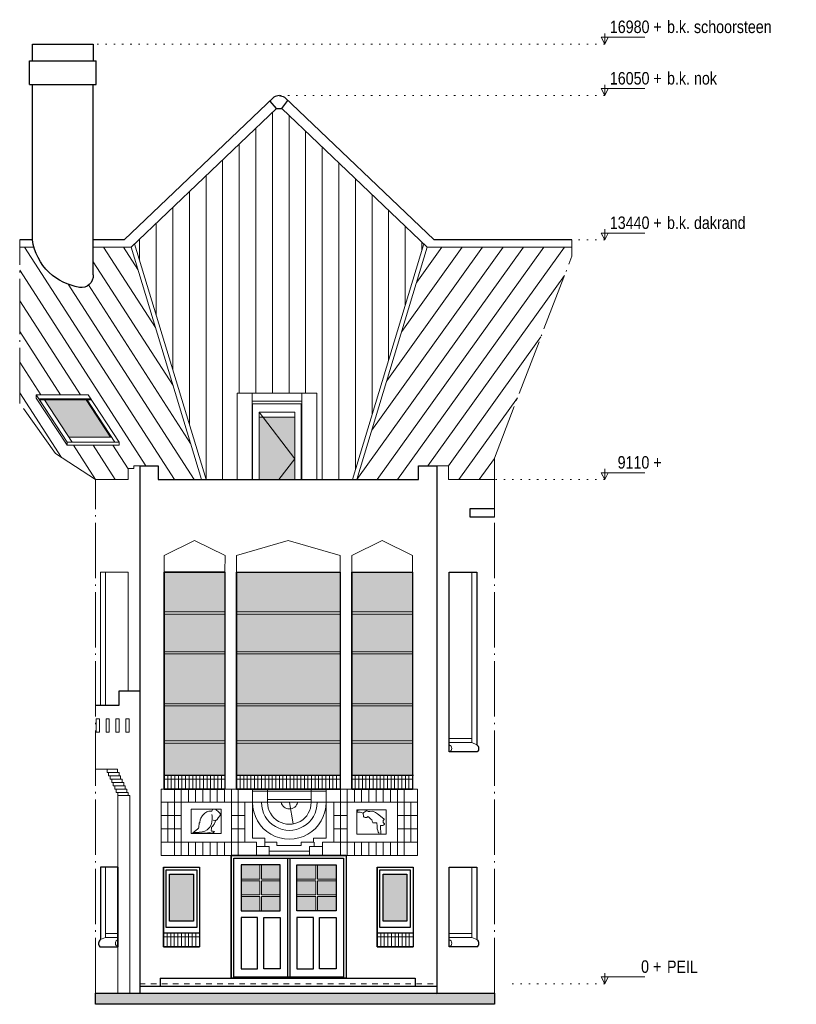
# Model space of a CAD drawing. Extents: x -59835 to 56084, y -767 to 223824.
# Tile 47 of 47: x 19480 to 33516, y 206033 to 223824. Entities that reach past the tile are written whole.
import ezdxf

# ---------------------------------------------------------------- set-up
doc = ezdxf.new("R2010")
doc.units = 0
doc.header["$MEASUREMENT"] = 0
for name, pattern in [('DASHDOT', [1250, 1000, -112.5, 25, -112.5]), ('DASHED', [200, 100, -100]), ('DOT', [150, 25, -125])]:
    doc.linetypes.add(name, pattern=pattern)
for name, color, linetype in [('102 - MAATVOERING', 7, 'Continuous'), ('21 - BUITENWANDEN', 92, 'Continuous'), ('27 - DAKEN', 92, 'Continuous'), ('31 - BUITENKOZIJNEN', 7, 'Continuous'), ('31.1 - ARCERING', 7, 'Continuous'), ('52 - AFVOERVOORZIENINGEN', 92, 'Continuous'), ('90 - TERREIN', 7, 'Continuous')]:
    doc.layers.add(name, color=color, linetype=linetype)

msp = doc.modelspace()

# ---------------------------------------------------------------- hatches: boundary and pattern name
at = {"layer": '27 - DAKEN', "linetype": 'Continuous', "lineweight": 13}
h = msp.add_hatch(dxfattribs=at)
h.set_pattern_fill("~A--G'$~", color=253, style=0, pattern_type=0)
h.set_pattern_definition([(90, (22847.88, 215513), (-300, -1e-05), [])])
h.paths.add_polyline_path([(22847.875, 215513), (21557, 219774), (24119.25, 222218), (24220.625, 222218), (26783, 219774), (25492.125, 215513), (24850, 215513), (24850, 217073), (23410, 217073), (23410, 215513)])
h = msp.add_hatch(dxfattribs=at)
h.set_pattern_fill("~A--G'$~", color=253, style=0, pattern_type=0)
h.set_pattern_definition([(122.818, (20850, 215513), (-252.12, -162.591), [])])
h.paths.add_polyline_path([(20850, 215513), (20130, 215983), (19480, 216893), (19480, 219713), (19738.875, 219713), (19790, 219573), (19850.125, 219457.6719), (19923.875, 219350.4844), (20010, 219253.0156), (20133.75, 219160.1875), (20268, 219083.5), (20410.875, 219024.1406), (20560, 218983), (20598.5, 218981.75), (20636.625, 218987.125), (20673.25, 218998.9688), (20707.375, 219016.9375), (20737.875, 219040.4844), (20763.875, 219068.9219), (20784.625, 219101.3906), (20799.375, 219136.9531), (20808, 219174.5156), (20809.875, 219213), (20810, 219713), (21493, 219713), (22768.875, 215513), (21980, 215513), (21980, 215763), (21540, 215763), (21540, 215713), (21440, 215713), (21280, 216133), (21280, 216193), (20720, 217043), (19780, 217043), (19780, 216983), (20340, 216133), (21280, 216133), (21440, 215713), (21440, 215513)])
h = msp.add_hatch(dxfattribs=at)
h.set_pattern_fill("~A--G'$~", color=253, style=0, pattern_type=0)
h.set_pattern_definition([(54.336, (25571.12, 215513), (-243.735, 174.91), [])])
h.paths.add_polyline_path([(25571.125, 215513), (26847, 219713), (29460, 219713), (29460, 219553), (28060, 215903), (28060, 215513), (27230, 215513), (27230, 215763), (26690, 215763), (26690, 215513)])
at = {"layer": '31.1 - ARCERING', "linetype": 'Continuous', "lineweight": 5}
for points in [[(19930, 216953), (20680, 216953), (21121.25, 216283), (20371.375, 216283)], [(19930, 216953), (20680, 216953), (21121.25, 216283), (20371.375, 216283)], [(23810, 215513), (23810, 216643), (24450, 216643), (24450, 215513)], [(23810, 215513), (23810, 216643), (24450, 216643), (24450, 215513)], [(22090, 213123), (22090, 213843), (23190, 213843), (23190, 213123)], [(22090, 213123), (22090, 213843), (23190, 213843), (23190, 213123)], [(23400, 213123), (23400, 213843), (25270, 213843), (25270, 213123)], [(23400, 213123), (23400, 213843), (25270, 213843), (25270, 213123)], [(25480, 213123), (25480, 213843), (26580, 213843), (26580, 213123)], [(25480, 213123), (25480, 213843), (26580, 213843), (26580, 213123)], [(22090, 212403), (22090, 213083), (23190, 213083), (23190, 212403)], [(22090, 212403), (22090, 213083), (23190, 213083), (23190, 212403)], [(23400, 212403), (23400, 213083), (25270, 213083), (25270, 212403)], [(23400, 212403), (23400, 213083), (25270, 213083), (25270, 212403)], [(25480, 212403), (25480, 213083), (26580, 213083), (26580, 212403)], [(25480, 212403), (25480, 213083), (26580, 213083), (26580, 212403)], [(22090, 211463), (22090, 212363), (23190, 212363), (23190, 211463)], [(22090, 211463), (22090, 212363), (23190, 212363), (23190, 211463)], [(23400, 211463), (23400, 212363), (25270, 212363), (25270, 211463)], [(23400, 211463), (23400, 212363), (25270, 212363), (25270, 211463)], [(25480, 211463), (25480, 212363), (26580, 212363), (26580, 211463)], [(25480, 211463), (25480, 212363), (26580, 212363), (26580, 211463)], [(22090, 210793), (22090, 211423), (23190, 211423), (23190, 210793)], [(22090, 210793), (22090, 211423), (23190, 211423), (23190, 210793)], [(23400, 210793), (23400, 211423), (25270, 211423), (25270, 210793)], [(23400, 210793), (23400, 211423), (25270, 211423), (25270, 210793)], [(25480, 210793), (25480, 211423), (26580, 211423), (26580, 210793)], [(25480, 210793), (25480, 211423), (26580, 211423), (26580, 210793)], [(22090, 210173), (22090, 210753), (23190, 210753), (23190, 210173)], [(22090, 210173), (22090, 210753), (23190, 210753), (23190, 210173)], [(23400, 210173), (23400, 210753), (25270, 210753), (25270, 210173)], [(23400, 210173), (23400, 210753), (25270, 210753), (25270, 210173)], [(25480, 210173), (25480, 210753), (26580, 210753), (26580, 210173)], [(25480, 210173), (25480, 210753), (26580, 210753), (26580, 210173)], [(23480, 208296.25), (23480, 208553), (23820, 208553), (23820, 208296.25)], [(23480, 208296.25), (23480, 208553), (23820, 208553), (23820, 208296.25)], [(23850, 208296.25), (23850, 208553), (24190, 208553), (24190, 208296.25)], [(23850, 208296.25), (23850, 208553), (24190, 208553), (24190, 208296.25)], [(24490, 208296.25), (24490, 208553), (24830, 208553), (24830, 208296.25)], [(24490, 208296.25), (24490, 208553), (24830, 208553), (24830, 208296.25)], [(24860, 208296.25), (24860, 208553), (25200, 208553), (25200, 208296.25)], [(24860, 208296.25), (24860, 208553), (25200, 208553), (25200, 208296.25)], [(22190, 207533), (22190, 208383), (22620, 208383), (22620, 207533)], [(22190, 207533), (22190, 208383), (22620, 208383), (22620, 207533)], [(26050, 207533), (26050, 208383), (26480, 208383), (26480, 207533)], [(26050, 207533), (26050, 208383), (26480, 208383), (26480, 207533)], [(23480, 208009.625), (23480, 208266.25), (23820, 208266.25), (23820, 208009.625)], [(23480, 208009.625), (23480, 208266.25), (23820, 208266.25), (23820, 208009.625)], [(23850, 208009.625), (23850, 208266.25), (24190, 208266.25), (24190, 208009.625)], [(23850, 208009.625), (23850, 208266.25), (24190, 208266.25), (24190, 208009.625)], [(24490, 208009.625), (24490, 208266.25), (24830, 208266.25), (24830, 208009.625)], [(24490, 208009.625), (24490, 208266.25), (24830, 208266.25), (24830, 208009.625)], [(24860, 208009.625), (24860, 208266.25), (25200, 208266.25), (25200, 208009.625)], [(24860, 208009.625), (24860, 208266.25), (25200, 208266.25), (25200, 208009.625)], [(23480, 207723), (23480, 207979.625), (23820, 207979.625), (23820, 207723)], [(23480, 207723), (23480, 207979.625), (23820, 207979.625), (23820, 207723)], [(23850, 207723), (23850, 207979.625), (24190, 207979.625), (24190, 207723)], [(23850, 207723), (23850, 207979.625), (24190, 207979.625), (24190, 207723)], [(24490, 207723), (24490, 207979.625), (24830, 207979.625), (24830, 207723)], [(24490, 207723), (24490, 207979.625), (24830, 207979.625), (24830, 207723)], [(24860, 207723), (24860, 207979.625), (25200, 207979.625), (25200, 207723)], [(24860, 207723), (24860, 207979.625), (25200, 207979.625), (25200, 207723)]]:
    msp.add_hatch(color=253, dxfattribs=at).paths.add_polyline_path(points)
at = {"layer": '90 - TERREIN', "linetype": 'Continuous', "lineweight": 5}
msp.add_hatch(color=7, dxfattribs=at).paths.add_polyline_path([(20850, 206033), (20850, 206233), (28060, 206233), (28060, 206033)])

# ---------------------------------------------------------------- linework, layer by layer
at = {"layer": '102 - MAATVOERING', "color": 213, "linetype": 'Continuous', "lineweight": 13}
for points in [[(30054, 223576.75), (30054, 223383), (29991.5, 223508), (30779, 223508)], [(30054, 223383), (30116.5, 223508)], [(30054, 222646.75), (30054, 222453), (29991.5, 222578), (30779, 222578)], [(30054, 222453), (30116.5, 222578)], [(30054, 220036.75), (30054, 219843), (29991.5, 219968), (30779, 219968)], [(30054, 219843), (30116.5, 219968)], [(30054, 215706.75), (30054, 215513), (29991.5, 215638), (30779, 215638)], [(30054, 215513), (30116.5, 215638)], [(30054, 206596.75), (30054, 206403), (29991.5, 206528), (30779, 206528)], [(30054, 206403), (30116.5, 206528)]]:
    msp.add_lwpolyline(points, dxfattribs=at)
at = {"layer": '102 - MAATVOERING', "color": 8, "linetype": 'DOT', "lineweight": 5}
for points in [[(30054, 223383), (20810, 223383)], [(30054, 222453), (24170, 222453)], [(30054, 219843), (29460, 219843)], [(30054, 215513), (28060, 215513)], [(30054, 206403), (28338, 206403)]]:
    msp.add_lwpolyline(points, dxfattribs=at)
at = {"layer": '102 - MAATVOERING', "color": 213, "linetype": 'DASHED', "lineweight": 13}
msp.add_lwpolyline([(21650, 206403), (27020, 206403)], dxfattribs=at)
at = {"layer": '21 - BUITENWANDEN', "color": 92, "linetype": 'Continuous', "lineweight": 25}
for points in [[(19710, 223083), (19710, 223383), (20810, 223383), (20810, 223083)], [(19660, 223083), (20860, 223083)], [(19660, 222653), (19660, 223083)], [(20860, 222653), (20860, 223083)], [(19660, 222653), (20860, 222653)], [(19710, 219843), (19710, 222653)], [(20810, 219213), (20810, 222653)], [(20810, 219213), (20810, 219713)], [(21650, 215763), (21650, 206231.5625)], [(21650, 215763), (21980, 215763), (21980, 215513), (26690, 215513), (26690, 215763), (27020, 215763)], [(27020, 215763), (27020, 206227.8125)], [(28060, 214833), (27620, 214833), (27620, 214993), (28060, 214993)], [(22090, 213843), (22090, 209923)], [(23190, 213843), (22090, 213843)], [(23190, 213843), (23190, 209923)], [(23400, 213843), (23400, 209923)], [(23400, 213843), (25270, 213843)], [(25270, 213843), (25270, 209923)], [(25480, 213843), (25480, 209923)], [(25480, 213843), (26580, 213843)], [(26580, 213843), (26580, 209923)], [(21650, 211693), (21270, 211693)], [(21270, 211693), (21270, 211433)], [(21270, 211433), (20850, 211433)], [(22090, 209923), (23190, 209923)], [(23400, 209923), (25270, 209923)], [(25480, 209923), (26580, 209923)], [(23300, 208723), (23300, 206503)], [(25380, 208723), (23300, 208723)], [(25380, 208723), (25380, 206503)], [(22080, 208513), (22080, 207073)], [(22080, 208513), (22730, 208513)], [(22730, 208513), (22730, 207073)], [(25940, 208513), (25940, 207073)], [(25940, 208513), (26590, 208513)], [(26590, 208513), (26590, 207073)], [(22080, 207073), (22730, 207073)], [(25940, 207073), (26590, 207073)], [(22020, 206503), (26630, 206503)], [(22020, 206503), (22020, 206363)], [(26630, 206503), (26630, 206363)], [(21650, 206363), (27020, 206363)], [(21650, 206231.5625), (27020, 206227.8125)], [(27020, 206227.8125), (21650, 206231.5625)]]:
    msp.add_lwpolyline(points, dxfattribs=at)
for points in [[(20010, 219253, -0.1584216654), (19710, 219843)], [(20560, 218983, -0.1254762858), (20010, 219253)], [(20810, 219213, -0.4599354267), (20560, 218983)]]:
    msp.add_lwpolyline(points, format="xyb", dxfattribs=at)
at = {"layer": '21 - BUITENWANDEN', "color": 5, "linetype": 'Continuous', "lineweight": 5}
for points in [[(23410, 215513), (23410, 217073), (23680, 217073), (23680, 215513)], [(23680, 217073), (24580, 217073), (24580, 216933), (23680, 216933)], [(24580, 215513), (24580, 217073), (24850, 217073), (24850, 215513)], [(20940, 211433), (20940, 213843), (21440, 213843), (21440, 211693), (21270, 211693), (21270, 211433)], [(22040, 209923), (22040, 208723), (26670, 208723), (26670, 209923)], [(26670, 209923), (26670, 208723), (22040, 208723), (22040, 209923)], [(22579, 209118), (22579, 209558), (23119, 209558), (23119, 209118)], [(25576, 209107), (25576, 209547), (26106, 209547), (26106, 209107)]]:
    msp.add_lwpolyline(points, close=True, dxfattribs=at)
for points in [[(21650, 215763), (21540, 215763), (21540, 215713), (21440, 215713), (21440, 215513), (20850, 215513)], [(27020, 215763), (27230, 215763), (27230, 215513), (28060, 215513)], [(22090, 213843), (22090, 214143), (22640, 214413)], [(22090, 213843), (22090, 214143), (22640, 214413), (23191.625, 214143), (23190, 213843)], [(23400, 213843), (23400, 214143), (24335, 214413)], [(23400, 213843), (23400, 214143), (24335, 214413), (25271.625, 214143), (25270, 213843)], [(25480, 213843), (25480, 214143), (26030, 214413)], [(25480, 213843), (25480, 214143), (26030, 214413), (26581.625, 214143), (26580, 213843)], [(20860, 211193), (20860, 210953)], [(20920, 211193), (20860, 211193)], [(20920, 211193), (20920, 210953)], [(21040, 211193), (21040, 210953)], [(21100, 211193), (21040, 211193)], [(21100, 211193), (21100, 210953)], [(21220, 211193), (21220, 210953)], [(21280, 211193), (21220, 211193)], [(21280, 211193), (21280, 210953)], [(21400, 211193), (21400, 210953)], [(21460, 211193), (21400, 211193)], [(21460, 211193), (21460, 210953)], [(20860, 210953), (20920, 210953)], [(21040, 210953), (21100, 210953)], [(21220, 210953), (21280, 210953)], [(21400, 210953), (21460, 210953)], [(21250, 210283), (20850, 210283)], [(21087.5, 210223), (21060, 210223), (21060, 210283)], [(21115, 210163), (21087.5, 210163), (21087.5, 210223)], [(21250, 210223), (21087.5, 210223)], [(21142.5, 210103), (21115, 210103), (21115, 210163)], [(21115, 210163), (21277.5, 210163)], [(21277.5, 210223), (21250, 210223), (21250, 210283)], [(21305, 210163), (21277.5, 210163), (21277.5, 210223)], [(21332.5, 210103), (21305, 210103), (21305, 210163)], [(21170, 210043), (21142.5, 210043), (21142.5, 210103)], [(21305, 210103), (21142.5, 210103)], [(21197.5, 209983), (21170, 209983), (21170, 210043)], [(21170, 210043), (21332.5, 210043)], [(21225, 209923), (21197.5, 209923), (21197.5, 209983)], [(21360, 209983), (21197.5, 209983)], [(21360, 210043), (21332.5, 210043), (21332.5, 210103)], [(21387.5, 209983), (21360, 209983), (21360, 210043)], [(21415, 209923), (21387.5, 209923), (21387.5, 209983)], [(21252.5, 209863), (21225, 209863), (21225, 209923)], [(21225, 209923), (21387.5, 209923)], [(21252.5, 209803), (21252.5, 209863)], [(21252.5, 209863), (21252.5, 206231.5625)], [(21252.5, 209863), (21415, 209863)], [(21252.5, 209803), (21442.5, 209803)], [(21442.5, 209863), (21415, 209863), (21415, 209923)], [(21470, 209803), (21442.5, 209803), (21442.5, 209863)], [(21470, 209803), (21470, 206231.6875)], [(22280, 208723), (22280, 209923)], [(22400, 208723), (22400, 209923)], [(22530, 209683), (22530, 209923)], [(22660, 209683), (22660, 209923)], [(22790, 209683), (22790, 209923)], [(22920, 209683), (22920, 209923)], [(23050, 209683), (23050, 209923)], [(23180, 209683), (23180, 209923)], [(23310, 208723), (23310, 209923)], [(23430, 208723), (23430, 209923)], [(23690, 209683), (23690, 209923)], [(23690, 209883), (25017.25, 209883.75)], [(23960, 209683.625), (23960, 209923)], [(24747.25, 209683.625), (24747.25, 209923)], [(25017.25, 209683), (25017.25, 209923)], [(25280, 208723), (25280, 209923)], [(25400, 208723), (25400, 209923)], [(25530, 209683), (25530, 209923)], [(25660, 209683), (25660, 209923)], [(25790, 209683), (25790, 209923)], [(25920, 209683), (25920, 209923)], [(26050, 209683), (26050, 209923)], [(26180, 209683), (26180, 209923)], [(26310, 208723), (26310, 209923)], [(26430, 208723), (26430, 209923)], [(23310, 209683), (22040, 209683)], [(22160, 208963), (22160, 209683)], [(23550, 209683), (23310, 209683)], [(23550, 208963), (23550, 209683)], [(23550, 209683), (23690, 209683), (23690, 209033), (23910, 209033), (23910, 208963), (24130, 208963), (24130, 208903), (24355, 208903)], [(23690, 209683), (24747.25, 209683.625)], [(23960, 209683.625), (23960, 209733.625), (24747.25, 209733.625), (24747.25, 209683.625)], [(24353.625, 209679.4375), (24420, 209291.4375)], [(25160, 209683), (25017.25, 209683), (25017.25, 209033), (24789.375, 209033), (24789.375, 208963), (24569.375, 208963), (24569.375, 208903), (24355, 208903)], [(25025.125, 209683), (24747.25, 209683.625)], [(25160, 208963), (25160, 209683)], [(25160, 209683), (25400, 209683)], [(25400, 209683), (26670, 209683)], [(26550, 208963), (26550, 209683)], [(22400, 209443), (22040, 209443)], [(22624, 209140), (22680, 209140), (22722, 209145), (22780, 209151.875), (22827, 209164), (22868, 209187), (22914, 209233), (22940, 209278), (22954, 209324), (22960, 209376), (22960, 209434), (22954, 209464)], [(22640, 209153), (22691, 209196), (22713, 209214.5625), (22719, 209235), (22722.625, 209303.75), (22733, 209320), (22741, 209367), (22751, 209395), (22785, 209443), (22826, 209486), (22862, 209512), (22896, 209520), (22928, 209524), (22955, 209524), (22961, 209535.3125), (22965, 209551), (22978, 209556), (23003, 209556), (23032, 209544), (23073, 209511), (23097, 209485), (23111.75, 209469), (23111.75, 209458), (23099, 209441), (23069, 209402), (23052, 209375), (23040, 209363), (23025, 209359), (23011, 209332), (22993, 209290), (22977, 209265), (22967, 209248), (22948, 209232)], [(23550, 209443), (23310, 209443)], [(25160, 209443), (25400, 209443)], [(25757, 209528), (25745, 209541), (25740.375, 209546), (25727, 209546), (25717, 209541), (25663, 209546), (25618, 209543), (25591, 209536), (25576, 209529)], [(25576, 209529), (25589, 209507), (25632, 209502), (25651, 209499.8125), (25669, 209492), (25688, 209483.75), (25688, 209472), (25691, 209443), (25696, 209428), (25707, 209417), (25721, 209410), (25753, 209410.375), (25772, 209426), (25794, 209410.875), (25829, 209379), (25845, 209364.4375), (25852, 209344.5), (25860.25, 209321), (25862.625, 209314), (25913, 209314), (25933, 209310), (25942, 209253), (25942, 209205), (25951, 209173), (25959.125, 209144), (25970, 209130), (25977, 209109), (26007.5, 209110.625), (26007.5, 209154), (26000, 209205), (26000, 209239), (26000, 209266), (26041, 209266), (26063, 209273), (26072, 209284), (26075, 209296), (26062, 209306), (26049, 209315), (26049, 209352), (26056, 209360), (26067, 209374), (26067, 209381), (26003, 209432), (25946, 209477), (25910, 209501), (25876, 209515), (25851, 209522), (25810, 209518), (25781, 209518), (25757, 209528), (25753, 209528), (25734, 209524), (25715, 209511), (25697, 209497), (25688, 209483.75)], [(26310, 209443), (26670, 209443)], [(22948, 209232), (22944, 209206), (22940.125, 209181), (22948, 209163), (22975, 209163), (22999, 209156), (22991, 209143), (22964.125, 209126), (22944, 209126), (22915, 209136), (22876, 209131.5), (22839, 209126), (22809.375, 209123.8125), (22748, 209126), (22670, 209126), (22606, 209126), (22624, 209140), (22640, 209153)], [(23025, 209359), (23000, 209353), (22976, 209359)], [(22400, 209203), (22040, 209203)], [(23550, 209203), (23310, 209203)], [(25160, 209203), (25400, 209203)], [(26310, 209203), (26670, 209203)], [(23760, 208963), (22040, 208963)], [(22530, 208723), (22530, 208963)], [(22660, 208723), (22660, 208963)], [(22790, 208723), (22790, 208963)], [(22920, 208723), (22920, 208963)], [(23050, 208723), (23050, 208963)], [(23180, 208723), (23180, 208963)], [(23430, 208723), (23430, 208963)], [(23760, 208723), (23760, 208963)], [(23910, 208963), (23910, 208883), (23760, 208883)], [(23760, 208883), (23990, 208883), (23990, 208723)], [(24950, 208883), (24720, 208883), (24720, 208723)], [(24800, 208963), (24800, 208883), (24950, 208883)], [(24950, 208723), (24950, 208963)], [(24950, 208963), (26670, 208963)], [(25280, 208723), (25280, 208963)], [(25530, 208723), (25530, 208963)], [(25660, 208723), (25660, 208963)], [(25790, 208723), (25790, 208963)], [(25920, 208723), (25920, 208963)], [(26050, 208723), (26050, 208963)], [(26180, 208723), (26180, 208963)], [(23990, 208803), (24355, 208803)], [(24720, 208803), (24355, 208803)], [(20850, 206232.125), (21650, 206231.5625)], [(27020, 206227.8125), (28060, 206232.125)]]:
    msp.add_lwpolyline(points, dxfattribs=at)
at = {"layer": '21 - BUITENWANDEN', "color": 213, "linetype": 'DASHDOT', "lineweight": 13}
for points in [[(20850, 206232.125), (20850, 215513)], [(28060, 214993), (28060, 215513)], [(28060, 214833), (28060, 214993)], [(28060, 206232.125), (28060, 214833)]]:
    msp.add_lwpolyline(points, dxfattribs=at)
at = {"layer": '21 - BUITENWANDEN', "color": 92, "linetype": 'Continuous', "lineweight": 25}
for points in [[(27240, 210593), (27240, 213843), (27740, 213843), (27740, 210723, -0.4597332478), (27750, 210592.9688)], [(21252.5, 207073), (21252.5, 208513), (20940, 208513), (20940, 207203, 0.4597332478), (20930, 207072.9766)], [(27240, 207073), (27240, 208513), (27740, 208513), (27740, 207203, -0.4597332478), (27750, 207072.9766)]]:
    msp.add_lwpolyline(points, format="xyb", close=True, dxfattribs=at)
at = {"layer": '21 - BUITENWANDEN', "color": 5, "linetype": 'Continuous', "lineweight": 5}
for points in [[(23690, 209683, 1.0053825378), (25017.25, 209683)], [(23850, 209682.125, 1.0053504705), (24857.25, 209682.125)], [(23960, 209681.5625, 1.0054131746), (24747.25, 209681.5625)], [(24205, 209683.3125, 0.8026068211), (24505, 209683.4375)]]:
    msp.add_lwpolyline(points, format="xyb", dxfattribs=at)
at = {"layer": '27 - DAKEN', "color": 92, "linetype": 'Continuous', "lineweight": 25}
for points in [[(21370.375, 219843), (24075.25, 222421)], [(26969.5, 219843), (24264.625, 222421)], [(24119.25, 222218), (24004, 222353.1875)], [(24119.25, 222218), (24220.625, 222218)], [(24220.625, 222218), (24325.625, 222364.5)], [(19710, 219843), (19480, 219843)], [(21370.375, 219843), (20810, 219843)], [(20810, 219213), (20810, 219843)], [(29460, 219843), (26969.5, 219843)]]:
    msp.add_lwpolyline(points, dxfattribs=at)
for points in [[(24170, 222453, 0.1447190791), (24075.25, 222421)], [(24170, 222453, -0.1445383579), (24264.625, 222421)], [(20010, 219253, -0.1584216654), (19710, 219843)], [(20560, 218983, -0.1254762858), (20010, 219253)], [(20810, 219213, -0.4599354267), (20560, 218983)]]:
    msp.add_lwpolyline(points, format="xyb", dxfattribs=at)
at = {"layer": '27 - DAKEN', "color": 5, "linetype": 'Continuous', "lineweight": 5}
for points in [[(21493, 219713), (24119.25, 222218)], [(26847, 219713), (24220.625, 222218)], [(21557, 219774), (22847.875, 215513)], [(26783, 219774), (25492.125, 215513)], [(19738.875, 219713), (19480, 219713)], [(21493, 219713), (20810, 219713)], [(21493, 219713), (22768.875, 215513)], [(26847, 219713), (25571.125, 215513)], [(29460, 219713), (26847, 219713)], [(25492.125, 215513), (24850, 215513), (24850, 217073), (23410, 217073), (23410, 215513), (22847.875, 215513)], [(20850, 215513), (21440, 215513), (21440, 215713), (21540, 215713), (21540, 215763), (21980, 215763), (21980, 215513), (22768.875, 215513)], [(28060, 215513), (27230, 215513), (27230, 215763), (26690, 215763), (26690, 215513), (25571.125, 215513)]]:
    msp.add_lwpolyline(points, dxfattribs=at)
at = {"layer": '27 - DAKEN', "color": 213, "linetype": 'DASHDOT', "lineweight": 13}
for points in [[(20850, 215513), (20130, 215983), (19480, 216893), (19480, 219843)], [(28060, 215513), (28060, 215903), (29460, 219553), (29460, 219843)]]:
    msp.add_lwpolyline(points, dxfattribs=at)
at = {"layer": '31 - BUITENKOZIJNEN', "color": 5, "linetype": 'Continuous', "lineweight": 5}
for points in [[(20340, 216193), (19780, 217043), (20720, 217043)], [(20340, 216193), (19780, 217043)], [(19780, 217043), (20720, 217043)], [(19780, 217043), (19780, 216983)], [(20340, 216133), (19780, 216983)], [(20340, 216193), (19826.125, 216973), (20766.125, 216973)], [(20340, 216193), (19839.25, 216953), (20779.25, 216953)], [(20430.625, 216193), (19930, 216953)], [(21121.25, 216283), (20680, 216953)], [(21200.625, 216193), (20700, 216953)], [(21280, 216193), (20720, 217043)], [(23680, 215513), (23680, 216933), (24580, 216933), (24580, 215513)], [(23690, 215513), (23690, 216883), (24570, 216883), (24570, 215513)], [(23810, 215513), (23810, 216733), (24450, 216733), (24450, 215513)], [(23810, 216733), (24450, 215889.6875)], [(23810, 216643), (24450, 216643)], [(24450, 216643), (24450, 215513)], [(20340, 216193), (21280, 216193)], [(20340, 216193), (20340, 216133)], [(20371.375, 216283), (21141.375, 216283)], [(21280, 216193), (21280, 216133)], [(20340, 216133), (21280, 216133)], [(24164.125, 215513), (24450, 215889.6875)], [(23810, 215513), (23680, 215513)], [(23810, 215513), (24450, 215513)], [(24450, 215513), (24580, 215513)], [(21030, 213843), (20940, 213843), (20940, 211433)], [(27650, 213843), (27740, 213843), (27740, 210723)], [(22090, 213123), (23190, 213123)], [(22090, 213083), (23190, 213083)], [(23400, 213123), (25270, 213123)], [(23400, 213083), (25270, 213083)], [(25480, 213123), (26580, 213123)], [(25480, 213083), (26580, 213083)], [(22090, 212403), (23190, 212403)], [(22090, 212363), (23190, 212363)], [(23400, 212403), (25270, 212403)], [(23400, 212363), (25270, 212363)], [(25480, 212403), (26580, 212403)], [(25480, 212363), (26580, 212363)], [(21030, 211433), (20940, 211433)], [(22090, 211463), (23190, 211463)], [(22090, 211423), (23190, 211423)], [(23400, 211463), (25270, 211463)], [(23400, 211423), (25270, 211423)], [(25480, 211463), (26580, 211463)], [(25480, 211423), (26580, 211423)], [(27240, 210833), (27240, 210763), (27650, 210763), (27650, 210833)], [(22090, 210793), (23190, 210793)], [(22090, 210753), (23190, 210753)], [(23400, 210793), (25270, 210793)], [(23400, 210753), (25270, 210753)], [(25480, 210793), (26580, 210793)], [(25480, 210753), (26580, 210753)], [(22154.625, 210173), (22154.625, 209923)], [(22219.375, 210173), (22219.375, 209923)], [(22284, 210173), (22284, 209923)], [(22348.625, 210173), (22348.625, 209923)], [(22413.375, 210173), (22413.375, 209923)], [(22478, 210173), (22478, 209923)], [(22542.625, 210173), (22542.625, 209923)], [(22607.375, 210173), (22607.375, 209923)], [(22672, 210173), (22672, 209923)], [(22736.625, 210173), (22736.625, 209923)], [(22801.375, 210173), (22801.375, 209923)], [(22866, 210173), (22866, 209923)], [(22930.625, 210173), (22930.625, 209923)], [(22995.375, 210173), (22995.375, 209923)], [(23060, 210173), (23060, 209923)], [(23124.625, 210173), (23124.625, 209923)], [(23464.5, 210173), (23464.5, 209923)], [(23529, 210173), (23529, 209923)], [(23593.5, 210173), (23593.5, 209923)], [(23658, 210173), (23658, 209923)], [(23722.5, 210173), (23722.5, 209923)], [(23787, 210173), (23787, 209923)], [(23851.5, 210173), (23851.5, 209923)], [(23916, 210173), (23916, 209923)], [(23980.5, 210173), (23980.5, 209923)], [(24045, 210173), (24045, 209923)], [(24109.5, 210173), (24109.5, 209923)], [(24174, 210173), (24174, 209923)], [(24238.5, 210173), (24238.5, 209923)], [(24303, 210173), (24303, 209923)], [(24367.5, 210173), (24367.5, 209923)], [(24432, 210173), (24432, 209923)], [(24496.5, 210173), (24496.5, 209923)], [(24561, 210173), (24561, 209923)], [(24625.5, 210173), (24625.5, 209923)], [(24690, 210173), (24690, 209923)], [(24754.5, 210173), (24754.5, 209923)], [(24819, 210173), (24819, 209923)], [(24883.5, 210173), (24883.5, 209923)], [(24948, 210173), (24948, 209923)], [(25012.5, 210173), (25012.5, 209923)], [(25077, 210173), (25077, 209923)], [(25141.5, 210173), (25141.5, 209923)], [(25206, 210173), (25206, 209923)], [(25544.625, 210173), (25544.625, 209923)], [(25609.375, 210173), (25609.375, 209923)], [(25674, 210173), (25674, 209923)], [(25738.625, 210173), (25738.625, 209923)], [(25803.375, 210173), (25803.375, 209923)], [(25868, 210173), (25868, 209923)], [(25932.625, 210173), (25932.625, 209923)], [(25997.375, 210173), (25997.375, 209923)], [(26062, 210173), (26062, 209923)], [(26126.625, 210173), (26126.625, 209923)], [(26191.375, 210173), (26191.375, 209923)], [(26256, 210173), (26256, 209923)], [(26320.625, 210173), (26320.625, 209923)], [(26385.375, 210173), (26385.375, 209923)], [(26450, 210173), (26450, 209923)], [(26514.625, 210173), (26514.625, 209923)], [(23190, 210103), (22090, 210103)], [(25270, 210103), (23400, 210103)], [(26580, 210103), (25480, 210103)], [(21030, 208513), (20940, 208513), (20940, 207203)], [(23820, 208296.25), (23820, 208553)], [(23850, 208296.25), (23850, 208553)], [(24830, 208296.25), (24830, 208553)], [(24860, 208296.25), (24860, 208553)], [(27650, 208513), (27740, 208513), (27740, 207203)], [(23480, 208296.25), (23820, 208296.25)], [(23480, 208266.25), (23820, 208266.25)], [(23820, 208009.625), (23820, 208266.25)], [(24190, 208296.25), (23850, 208296.25)], [(24190, 208266.25), (23850, 208266.25)], [(23850, 208266.25), (23850, 208009.625)], [(24490, 208296.25), (24830, 208296.25)], [(24490, 208266.25), (24830, 208266.25)], [(24830, 208266.25), (24830, 208009.625)], [(25200, 208296.25), (24860, 208296.25)], [(25200, 208266.25), (24860, 208266.25)], [(24860, 208009.625), (24860, 208266.25)], [(23480, 208009.625), (23820, 208009.625)], [(23480, 207979.625), (23820, 207979.625)], [(23820, 207723), (23820, 207979.625)], [(24190, 208009.625), (23850, 208009.625)], [(24190, 207979.625), (23850, 207979.625)], [(23850, 207979.625), (23850, 207723)], [(24490, 208009.625), (24830, 208009.625)], [(24490, 207979.625), (24830, 207979.625)], [(24830, 207979.625), (24830, 207723)], [(25200, 208009.625), (24860, 208009.625)], [(25200, 207979.625), (24860, 207979.625)], [(24860, 207723), (24860, 207979.625)], [(21260, 207313), (21260, 207243), (21030, 207243), (21030, 207313)], [(22144.625, 207323), (22144.625, 207073)], [(22209.375, 207323), (22209.375, 207073)], [(22274, 207323), (22274, 207073)], [(22338.625, 207323), (22338.625, 207073)], [(22403.375, 207323), (22403.375, 207073)], [(22468, 207323), (22468, 207073)], [(22532.625, 207323), (22532.625, 207073)], [(22597.375, 207323), (22597.375, 207073)], [(22662, 207323), (22662, 207073)], [(26004.625, 207323), (26004.625, 207073)], [(26069.375, 207323), (26069.375, 207073)], [(26134, 207323), (26134, 207073)], [(26198.625, 207323), (26198.625, 207073)], [(26263.375, 207323), (26263.375, 207073)], [(26328, 207323), (26328, 207073)], [(26392.625, 207323), (26392.625, 207073)], [(26457.375, 207323), (26457.375, 207073)], [(26522, 207323), (26522, 207073)], [(27240, 207313), (27240, 207243), (27650, 207243), (27650, 207313)], [(22730, 207253), (22080, 207253)], [(26590, 207253), (25940, 207253)]]:
    msp.add_lwpolyline(points, dxfattribs=at)
for points in [[(21440, 211693), (21270, 211693), (21270, 211433), (21030, 211433), (21030, 213843), (21440, 213843)], [(27240, 213843), (27650, 213843), (27650, 210833), (27240, 210833)], [(21260, 208513), (21030, 208513), (21030, 207313), (21260, 207313)], [(27240, 208513), (27650, 208513), (27650, 207313), (27240, 207313)]]:
    msp.add_lwpolyline(points, close=True, dxfattribs=at)
at = {"layer": '31 - BUITENKOZIJNEN', "color": 92, "linetype": 'Continuous', "lineweight": 25}
for points in [[(22090, 209923), (22090, 213843), (23190, 213843), (23190, 209923)], [(23400, 209923), (23400, 213843), (25270, 213843), (25270, 209923)], [(25480, 209923), (25480, 213843), (26580, 213843), (26580, 209923)], [(23300, 206503), (23300, 208723), (25380, 208723), (25380, 206503)], [(22080, 207073), (22080, 208513), (22730, 208513), (22730, 207073)], [(23350, 206523), (23350, 208673), (25330, 208673), (25330, 206523)], [(23480, 207723), (24190, 207723), (24190, 208553), (23480, 208553)], [(25200, 207723), (24490, 207723), (24490, 208553), (25200, 208553)], [(25940, 207073), (25940, 208513), (26590, 208513), (26590, 207073)], [(22130, 207423), (22130, 208463), (22680, 208463), (22680, 207423)], [(22190, 207533), (22190, 208383), (22620, 208383), (22620, 207533)], [(25990, 207423), (25990, 208463), (26540, 208463), (26540, 207423)], [(26050, 207533), (26050, 208383), (26480, 208383), (26480, 207533)], [(23480, 206673), (23780, 206673), (23780, 207603), (23480, 207603)], [(24190, 206673), (23890, 206673), (23890, 207603), (24190, 207603)], [(24490, 206673), (24790, 206673), (24790, 207603), (24490, 207603)], [(25200, 206673), (24900, 206673), (24900, 207603), (25200, 207603)]]:
    msp.add_lwpolyline(points, close=True, dxfattribs=at)
at = {"layer": '31 - BUITENKOZIJNEN', "color": 5, "linetype": 'Continuous', "lineweight": 5}
for points in [[(27650, 210763), (27740, 210723, -0.4597332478), (27750, 210592.9688), (27240, 210593), (27240, 210763)], [(27240, 210720.5, -0.7859961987), (27240, 210593)], [(21030, 207243), (20940, 207203, 0.4597332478), (20930, 207072.9766), (21260, 207073), (21260, 207243)], [(21260, 207200.5, 0.7859961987), (21260, 207073)], [(27650, 207243), (27740, 207203, -0.4597332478), (27750, 207072.9766), (27240, 207073), (27240, 207243)], [(27240, 207200.5, -0.7859961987), (27240, 207073)]]:
    msp.add_lwpolyline(points, format="xyb", dxfattribs=at)
at = {"layer": '31 - BUITENKOZIJNEN', "color": 92, "linetype": 'Continuous', "lineweight": 25}
for points in [[(22090, 210173), (23190, 210173)], [(23400, 210173), (25270, 210173)], [(25480, 210173), (26600, 210173)], [(24320, 208673), (24320, 206523)], [(24360, 208673), (24360, 206523)], [(22080, 207323), (22730, 207323)], [(25940, 207323), (26590, 207323)], [(23350, 206523), (23350, 206503)], [(25330, 206523), (25330, 206503)]]:
    msp.add_lwpolyline(points, dxfattribs=at)
at = {"layer": '52 - AFVOERVOORZIENINGEN', "color": 92, "linetype": 'Continuous', "lineweight": 25}
for points in [[(27620, 214993), (28060, 214993)], [(27620, 214833), (27620, 214993)], [(28060, 214833), (27620, 214833)]]:
    msp.add_lwpolyline(points, dxfattribs=at)
at = {"layer": '90 - TERREIN', "color": 92, "linetype": 'Continuous', "lineweight": 25}
for points in [[(20850, 206233), (28060, 206233)], [(20850, 206033), (20850, 206233)], [(28060, 206233), (28060, 206033)], [(28060, 206033), (20850, 206033)]]:
    msp.add_lwpolyline(points, dxfattribs=at)

# ---------------------------------------------------------------- texts
at = {"layer": '102 - MAATVOERING', "color": 7, "linetype": 'Continuous', "lineweight": 0, "char_height": 224.999994, "attachment_point": 7, "line_spacing_factor": 0.8}
for s, insert in [('{\\fArial Narrow|b0|i0|c12|p0; 16980 + }', (30074.125, 223579.25)), ('{\\fArial Narrow|b0|i0|c12|p0;b.k. schoorsteen}', (31179, 223579.25)), ('{\\fArial Narrow|b0|i0|c12|p0; 16050 + }', (30074.125, 222649.25)), ('{\\fArial Narrow|b0|i0|c12|p0;b.k. nok}', (31179, 222649.25)), ('{\\fArial Narrow|b0|i0|c12|p0; 13440 + }', (30074.125, 220039.25)), ('{\\fArial Narrow|b0|i0|c12|p0;b.k. dakrand}', (31179, 220039.25)), ('{\\fArial Narrow|b0|i0|c12|p0;  9110 + }', (30143.5, 215709.25)), ('{\\fArial Narrow|b0|i0|c12|p0; }', (31179, 215709.25)), ('{\\fArial Narrow|b0|i0|c12|p0;     0 + }', (30351.875, 206599.25)), ('{\\fArial Narrow|b0|i0|c12|p0;PEIL}', (31179, 206599.25))]:
    msp.add_mtext(s, dxfattribs=dict(at, insert=insert))

doc.saveas('drawing.dxf')
